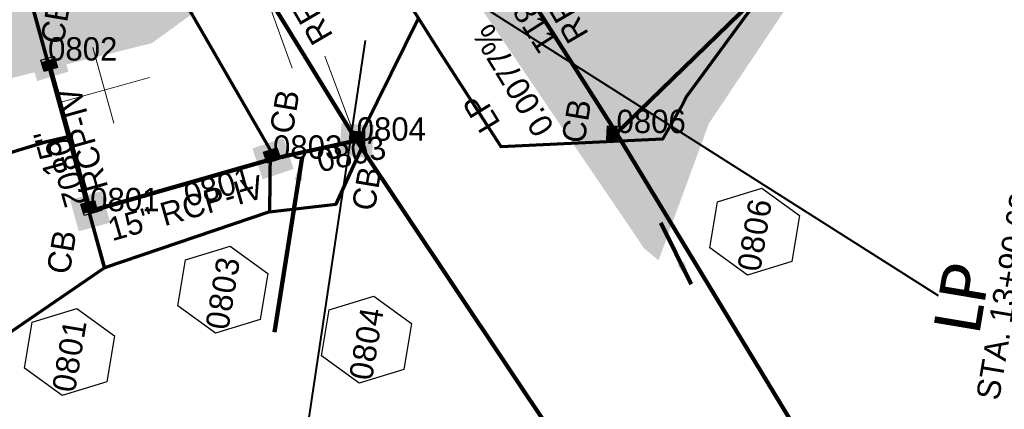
# Model space of a CAD drawing. Extents: x 1160024 to 2574774, y 200346 to 1150377.
# Tile 83 of 118: x 2482338 to 2482549, y 367388 to 367472. Entities that reach past the tile are written whole.
import ezdxf
from ezdxf.enums import TextEntityAlignment as Align

# ---------------------------------------------------------------- set-up
doc = ezdxf.new("R2010")
doc.units = 0
doc.header["$MEASUREMENT"] = 0
doc.linetypes.add('DGN Style 2', pattern=[29.296317, 17.57779, -11.718527])
for name, color, linetype, lineweight in [('Exist Plan Preparation Drainage Notes Label', 31, 'Continuous', 30), ('Exist Plan Preparation Watershed Blue', 5, 'Continuous', 30), ('Prop Drainage Structure Box Number Symbol CELL', 9, 'Continuous', 30), ('Prop Drainage Structure Catch Basin Grate 840 03E CELL', 7, 'Continuous', 30), ('Prop Drainage Structure Catch Basin Grate 840 03E Label', 9, 'Continuous', 30), ('Prop Drainage Structure Catch Basin Grate 840 03F CELL', 7, 'Continuous', 30), ('Prop Drainage Structure Catch Basin Grate 840 03F Label', 9, 'Continuous', 30), ('Prop Drainage Structure Catch Basin Grate 840 03G CELL', 7, 'Continuous', 30), ('Prop Drainage Structure Catch Basin Grate 840 03G Label', 9, 'Continuous', 30), ('Prop Drainage Structure Pipe RCP 15in Class III', 9, 'Continuous', 211), ('Prop Drainage Structure Pipe RCP 15in Class IV', 9, 'Continuous', 211), ('Prop Drainage Structure Pipe RCP 15in Class IV Label', 9, 'Continuous', 30), ('Prop Drainage Structure Pipe RCP 18in Class III', 9, 'Continuous', 211), ('Prop Drainage Structure Pipe RCP 18in Class IV', 9, 'Continuous', 211), ('Prop Drainage Structure Pipe RCP 24in Class III', 9, 'Continuous', 211), ('Prop Drainage Structure Pipe RCP 24in Class IV', 9, 'Continuous', 211), ('Prop Drainage Structure Pipe Removal Label', 9, 'Continuous', 30), ('Prop Drainage Structure Plot Symbol 20 Scale', 9, 'DGN Style 2', 13), ('Prop Drainage Structure Plot Symbol 50 Scale', 9, 'DGN Style 2', 13), ('Prop Vertical Profile Ditch Grade Median Label', 5, 'Continuous', 40)]:
    doc.layers.add(name, color=color, linetype=linetype, lineweight=lineweight)
for name, color, linetype, lineweight, plot in [('Scratch_Level_5', 6, 'Continuous', 0, False), ('Scratch_Level_6', 30, 'Continuous', 0, False), ('Scratch_Level_8', 171, 'Continuous', 0, False)]:
    doc.layers.add(name, color=color, linetype=linetype, lineweight=lineweight, plot=plot)
doc.styles.add('Style-Calibri', font='CALIBRI.TTF')
doc.styles.add('Style-font041', font='font041.shx')
doc.styles.add('Style-GEOMETRICFUTURA_211_M_L', font='GEOMETRICFUTURA_211_M_L.shx')
doc.dimstyles.new('erosion_control', dxfattribs={"dimtxt": 4.99999, "dimasz": 9.99998, "dimexe": 2.499995, "dimexo": 2.499995, "dimgap": 2.499995, "dimtad": 0, "dimtih": 1, "dimtoh": 1, "dimzin": 3, "dimdsep": 46, "dimtxsty": 'Style-GEOMETRICFUTURA_211_M_L', "dimcen": 0.09, "dimaunit": 1, "dimadec": 4, "dimazin": 3, "dimtfac": 1, "dimtofl": 0, "dimtmove": 0, "dimatfit": 1, "dimfxl": 1, "dimtzin": 3, "dimlwd": 106, "dimarcsym": 0})

# ---------------------------------------------------------------- blocks, each defined once
blk = doc.blocks.new('PROP DRAINAGE STRUCTURE BOX NUMBER SYMBOL')
at = {"layer": 'Prop Drainage Structure Box Number Symbol CELL', "flags": 128}
blk.add_lwpolyline([(-5, 8.94), (5, 8.94), (9.47, 0), (5, -8.94), (-5, -8.94), (-9.47, 0), (-5, 8.94)], dxfattribs=at)
at = {"layer": 'Prop Drainage Structure Box Number Symbol CELL', "insert": (-0.74, -0.14), "char_height": 5, "attachment_point": 5, "line_spacing_factor": 0.6, "style": 'Style-GEOMETRICFUTURA_211_M_L'}
blk.add_mtext('\\T1.051;0801', dxfattribs=at)
blk = doc.blocks.new('PROP DRAINAGE STRUCTURE BOX NUMBER SYMBOL_2')
at = {"layer": 'Prop Drainage Structure Box Number Symbol CELL', "flags": 128}
blk.add_lwpolyline([(-5, 8.94), (5, 8.94), (9.47, 0), (5, -8.94), (-5, -8.94), (-9.47, 0), (-5, 8.94)], dxfattribs=at)
at = {"layer": 'Prop Drainage Structure Box Number Symbol CELL', "insert": (-0.78, -0.14), "char_height": 5, "attachment_point": 5, "line_spacing_factor": 0.6, "style": 'Style-GEOMETRICFUTURA_211_M_L'}
blk.add_mtext('\\T1.051;0804', dxfattribs=at)
blk = doc.blocks.new('PROP DRAINAGE STRUCTURE BOX NUMBER SYMBOL_3')
at = {"layer": 'Prop Drainage Structure Box Number Symbol CELL', "flags": 128}
blk.add_lwpolyline([(-5, 8.94), (5, 8.94), (9.47, 0), (5, -8.94), (-5, -8.94), (-9.47, 0), (-5, 8.94)], dxfattribs=at)
at = {"layer": 'Prop Drainage Structure Box Number Symbol CELL', "insert": (-0.64, -0.14), "char_height": 5, "attachment_point": 5, "line_spacing_factor": 0.6, "style": 'Style-GEOMETRICFUTURA_211_M_L'}
blk.add_mtext('\\T1.051;0806', dxfattribs=at)
blk = doc.blocks.new('PROP DRAINAGE STRUCTURE BOX NUMBER SYMBOL_50')
at = {"layer": 'Prop Drainage Structure Box Number Symbol CELL', "flags": 128}
blk.add_lwpolyline([(-5, 8.94), (5, 8.94), (9.47, 0), (5, -8.94), (-5, -8.94), (-9.47, 0), (-5, 8.94)], dxfattribs=at)
at = {"layer": 'Prop Drainage Structure Box Number Symbol CELL', "insert": (-0.67, -0.14), "char_height": 5, "attachment_point": 5, "line_spacing_factor": 0.6, "style": 'Style-GEOMETRICFUTURA_211_M_L'}
blk.add_mtext('\\T1.051;0803', dxfattribs=at)
blk = doc.blocks.new('PROP DRAINAGE STRUCTURE CATCH BASIN GRATE 840 03E_1')
at = {"layer": 'Prop Drainage Structure Catch Basin Grate 840 03E CELL', "color": 7, "linetype": 'Continuous', "lineweight": 13}
blk.add_line((1.5, 0), (-1.5, 0), dxfattribs=at)
at = {"layer": 'Prop Drainage Structure Catch Basin Grate 840 03E CELL', "flags": 128}
for points in [[(1.5, 0), (-1.5, 0), (-1.5, 2), (1.5, 2), (1.5, -0.5), (-1.5, -0.5), (-1.5, 0)], [(-1.49, 0.01), (-1.49, 1.99), (1.49, 1.99), (1.49, 0.01), (-1.49, 0.01)]]:
    blk.add_lwpolyline(points, dxfattribs=at)
for points in [[(-1.3, 1.8, -1), (-1.18, 1.8), (-1.18, 1.04), (-1.3, 1.04), (-1.3, 1.8)], [(-1.3, 0.2, 1), (-1.18, 0.2), (-1.18, 0.96), (-1.3, 0.96), (-1.3, 0.2)], [(-1.12, 1.8, -1), (-1, 1.8), (-1, 1.04), (-1.12, 1.04), (-1.12, 1.8)], [(-1.12, 0.2, 1), (-1, 0.2), (-1, 0.96), (-1.12, 0.96), (-1.12, 0.2)], [(-0.95, 1.8, -1), (-0.82, 1.8), (-0.82, 1.04), (-0.95, 1.04), (-0.95, 1.8)], [(-0.95, 0.2, 1), (-0.82, 0.2), (-0.82, 0.96), (-0.95, 0.96), (-0.95, 0.2)], [(-0.77, 1.8, -1), (-0.65, 1.8), (-0.65, 1.04), (-0.77, 1.04), (-0.77, 1.8)], [(-0.77, 0.2, 1), (-0.65, 0.2), (-0.65, 0.96), (-0.77, 0.96), (-0.77, 0.2)], [(-0.59, 1.8, -1), (-0.47, 1.8), (-0.47, 1.04), (-0.59, 1.04), (-0.59, 1.8)], [(-0.59, 0.2, 1), (-0.47, 0.2), (-0.47, 0.96), (-0.59, 0.96), (-0.59, 0.2)], [(-0.42, 1.8, -1), (-0.29, 1.8), (-0.29, 1.04), (-0.42, 1.04), (-0.42, 1.8)], [(-0.42, 0.2, 1), (-0.29, 0.2), (-0.29, 0.96), (-0.42, 0.96), (-0.42, 0.2)], [(-0.24, 1.8, -1), (-0.11, 1.8), (-0.11, 1.04), (-0.24, 1.04), (-0.24, 1.8)], [(-0.24, 0.2, 1), (-0.11, 0.2), (-0.11, 0.96), (-0.24, 0.96), (-0.24, 0.2)], [(-0.06, 1.8, -1), (0.06, 1.8), (0.06, 1.04), (-0.06, 1.04), (-0.06, 1.8)], [(-0.06, 0.2, 1), (0.06, 0.2), (0.06, 0.96), (-0.06, 0.96), (-0.06, 0.2)], [(0.11, 1.8, -1), (0.24, 1.8), (0.24, 1.04), (0.11, 1.04), (0.11, 1.8)], [(0.11, 0.2, 1), (0.24, 0.2), (0.24, 0.96), (0.11, 0.96), (0.11, 0.2)], [(0.29, 1.8, -1), (0.42, 1.8), (0.42, 1.04), (0.29, 1.04), (0.29, 1.8)], [(0.29, 0.2, 1), (0.42, 0.2), (0.42, 0.96), (0.29, 0.96), (0.29, 0.2)], [(0.47, 1.8, -1), (0.59, 1.8), (0.59, 1.04), (0.47, 1.04), (0.47, 1.8)], [(0.47, 0.2, 1), (0.59, 0.2), (0.59, 0.96), (0.47, 0.96), (0.47, 0.2)], [(0.65, 1.8, -1), (0.77, 1.8), (0.77, 1.04), (0.65, 1.04), (0.65, 1.8)], [(0.65, 0.2, 1), (0.77, 0.2), (0.77, 0.96), (0.65, 0.96), (0.65, 0.2)], [(0.82, 1.8, -1), (0.95, 1.8), (0.95, 1.04), (0.82, 1.04), (0.82, 1.8)], [(0.82, 0.2, 1), (0.95, 0.2), (0.95, 0.96), (0.82, 0.96), (0.82, 0.2)], [(1, 1.8, -1), (1.13, 1.8), (1.13, 1.04), (1, 1.04), (1, 1.8)], [(1, 0.2, 1), (1.13, 0.2), (1.13, 0.96), (1, 0.96), (1, 0.2)], [(1.18, 1.8, -1), (1.3, 1.8), (1.3, 1.04), (1.18, 1.04), (1.18, 1.8)], [(1.18, 0.2, 1), (1.3, 0.2), (1.3, 0.96), (1.18, 0.96), (1.18, 0.2)]]:
    blk.add_lwpolyline(points, format="xyb", dxfattribs=at)
at = {"layer": 'Prop Drainage Structure Plot Symbol 20 Scale'}
blk.add_solid([(-2, 2), (2, 2), (-2, -2), (2, -2)], dxfattribs=at)
at = {"layer": 'Prop Drainage Structure Plot Symbol 50 Scale'}
blk.add_solid([(-3.5, 3.5), (3.5, 3.5), (-3.5, -3.5), (3.5, -3.5)], dxfattribs=at)
blk = doc.blocks.new('PROP DRAINAGE STRUCTURE CATCH BASIN GRATE 840 03F_4')
at = {"layer": 'Prop Drainage Structure Catch Basin Grate 840 03F CELL', "flags": 128}
for points in [[(1.5, -0.04), (-1.5, -0.04), (-1.5, 1.96), (1.5, 1.96), (1.5, -0.54), (-1.5, -0.54), (-1.5, -0.04)], [(-1.49, -0.03), (-1.49, 1.95), (1.49, 1.95), (1.49, -0.03), (-1.49, -0.03)], [(1.29, 0.09), (-1.36, 0.09), (-1.36, 1.82), (1.36, 1.82), (1.36, 0.16)], [(-0.06, 1.57), (-0.06, 1.4), (-0.39, 1.72)]]:
    blk.add_lwpolyline(points, dxfattribs=at)
for points in [[(-0.06, 0.47), (-0.06, 0.29), (-1.35, 1.54, -1), (-1.26, 1.63), (-0.06, 0.47)], [(-0.16, 0.11), (-1.35, 1.27, -1), (-1.26, 1.36), (-0.07, 0.2, -1), (-0.16, 0.11)], [(-0.44, 0.11), (-1.35, 0.99, -1), (-1.26, 1.08), (-0.36, 0.2, -1), (-0.44, 0.11)], [(-0.73, 0.11), (-1.35, 0.71, -1), (-1.26, 0.8), (-0.64, 0.2, -1), (-0.73, 0.11)], [(-1.01, 0.11), (-1.35, 0.44, -1), (-1.26, 0.53), (-0.92, 0.2, -1), (-1.01, 0.11)], [(-1.35, 0.16, -1), (-1.26, 0.25), (-1.21, 0.2, -1), (-1.29, 0.11), (-1.35, 0.16)], [(-0.06, 0.74), (-0.06, 0.57), (-1.24, 1.72, -1), (-1.15, 1.8), (-0.06, 0.74)], [(-0.06, 0.85), (-0.96, 1.72, -1), (-0.87, 1.8), (-0.06, 1.02), (-0.06, 0.85)], [(-0.58, 1.8), (-0.06, 1.3), (-0.06, 1.12), (-0.67, 1.72, -1), (-0.58, 1.8)], [(-0.06, 1.4), (-0.39, 1.72, -1), (-0.3, 1.8), (-0.06, 1.57), (-0.06, 1.4)], [(0.06, 1.55), (0.06, 1.73), (1.35, 0.48, -1), (1.26, 0.39), (0.06, 1.55)], [(0.06, 1.45), (1.35, 0.2, -1), (1.26, 0.11), (0.06, 1.28), (0.06, 1.45)], [(0.06, 1.17), (1.06, 0.2, -1), (0.97, 0.11), (0.06, 1), (0.06, 1.17)], [(0.06, 0.9), (0.78, 0.2, -1), (0.69, 0.11), (0.06, 0.72), (0.06, 0.9)], [(0.06, 0.62), (0.49, 0.2, -1), (0.41, 0.11), (0.06, 0.45), (0.06, 0.62)], [(0.06, 0.34), (0.21, 0.2, -1), (0.12, 0.11), (0.06, 0.17), (0.06, 0.34)], [(1.26, 0.66), (0.18, 1.72, -1), (0.27, 1.8), (1.35, 0.75, -1), (1.26, 0.66)], [(1.26, 0.94), (0.46, 1.72, -1), (0.55, 1.8), (1.35, 1.03, -1), (1.26, 0.94)], [(1.26, 1.22), (0.75, 1.72, -1), (0.83, 1.8), (1.35, 1.3, -1), (1.26, 1.22)], [(1.26, 1.49), (1.03, 1.72, -1), (1.12, 1.8), (1.35, 1.58, -1), (1.26, 1.49)]]:
    blk.add_lwpolyline(points, format="xyb", dxfattribs=at)
at = {"layer": 'Prop Drainage Structure Plot Symbol 20 Scale', "extrusion": (0, 0, -1)}
blk.add_solid([(2, 2), (-2, 2), (2, -2), (-2, -2)], dxfattribs=at)
at = {"layer": 'Prop Drainage Structure Plot Symbol 50 Scale', "extrusion": (0, 0, -1)}
blk.add_solid([(3.5, 3.5), (-3.5, 3.5), (3.5, -3.5), (-3.5, -3.5)], dxfattribs=at)
blk = doc.blocks.new('PROP DRAINAGE STRUCTURE CATCH BASIN GRATE 840 03F_5')
at = {"layer": 'Prop Drainage Structure Catch Basin Grate 840 03F CELL', "flags": 128}
for points in [[(1.5, -0.04), (-1.5, -0.04), (-1.5, 1.96), (1.5, 1.96), (1.5, -0.54), (-1.5, -0.54), (-1.5, -0.04)], [(-1.49, -0.03), (-1.49, 1.95), (1.49, 1.95), (1.49, -0.03), (-1.49, -0.03)], [(1.29, 0.09), (-1.36, 0.09), (-1.36, 1.82), (1.36, 1.82), (1.36, 0.16)], [(-0.06, 1.57), (-0.06, 1.4), (-0.39, 1.72)]]:
    blk.add_lwpolyline(points, dxfattribs=at)
for points in [[(-0.06, 0.47), (-0.06, 0.29), (-1.35, 1.54, -1), (-1.26, 1.63), (-0.06, 0.47)], [(-0.16, 0.11), (-1.35, 1.27, -1), (-1.26, 1.36), (-0.07, 0.2, -1), (-0.16, 0.11)], [(-0.44, 0.11), (-1.35, 0.99, -1), (-1.26, 1.08), (-0.36, 0.2, -1), (-0.44, 0.11)], [(-0.73, 0.11), (-1.35, 0.71, -1), (-1.26, 0.8), (-0.64, 0.2, -1), (-0.73, 0.11)], [(-1.01, 0.11), (-1.35, 0.44, -1), (-1.26, 0.53), (-0.92, 0.2, -1), (-1.01, 0.11)], [(-1.35, 0.16, -1), (-1.26, 0.25), (-1.21, 0.2, -1), (-1.29, 0.11), (-1.35, 0.16)], [(-0.06, 0.74), (-0.06, 0.57), (-1.24, 1.72, -1), (-1.15, 1.8), (-0.06, 0.74)], [(-0.06, 0.85), (-0.96, 1.72, -1), (-0.87, 1.8), (-0.06, 1.02), (-0.06, 0.85)], [(-0.58, 1.8), (-0.06, 1.3), (-0.06, 1.12), (-0.67, 1.72, -1), (-0.58, 1.8)], [(-0.06, 1.4), (-0.39, 1.72, -1), (-0.3, 1.8), (-0.06, 1.57), (-0.06, 1.4)], [(0.06, 1.55), (0.06, 1.73), (1.35, 0.48, -1), (1.26, 0.39), (0.06, 1.55)], [(0.06, 1.45), (1.35, 0.2, -1), (1.26, 0.11), (0.06, 1.28), (0.06, 1.45)], [(0.06, 1.17), (1.06, 0.2, -1), (0.97, 0.11), (0.06, 1), (0.06, 1.17)], [(0.06, 0.9), (0.78, 0.2, -1), (0.69, 0.11), (0.06, 0.72), (0.06, 0.9)], [(0.06, 0.62), (0.49, 0.2, -1), (0.41, 0.11), (0.06, 0.45), (0.06, 0.62)], [(0.06, 0.34), (0.21, 0.2, -1), (0.12, 0.11), (0.06, 0.17), (0.06, 0.34)], [(1.26, 0.66), (0.18, 1.72, -1), (0.27, 1.8), (1.35, 0.75, -1), (1.26, 0.66)], [(1.26, 0.94), (0.46, 1.72, -1), (0.55, 1.8), (1.35, 1.03, -1), (1.26, 0.94)], [(1.26, 1.22), (0.75, 1.72, -1), (0.83, 1.8), (1.35, 1.3, -1), (1.26, 1.22)], [(1.26, 1.49), (1.03, 1.72, -1), (1.12, 1.8), (1.35, 1.58, -1), (1.26, 1.49)]]:
    blk.add_lwpolyline(points, format="xyb", dxfattribs=at)
at = {"layer": 'Prop Drainage Structure Plot Symbol 20 Scale', "extrusion": (0, 0, -1)}
blk.add_solid([(2, 2), (-2, 2), (2, -2), (-2, -2)], dxfattribs=at)
at = {"layer": 'Prop Drainage Structure Plot Symbol 50 Scale', "extrusion": (0, 0, -1)}
blk.add_solid([(3.5, 3.5), (-3.5, 3.5), (3.5, -3.5), (-3.5, -3.5)], dxfattribs=at)
blk = doc.blocks.new('PROP DRAINAGE STRUCTURE CATCH BASIN GRATE 840 03G_1')
at = {"layer": 'Prop Drainage Structure Catch Basin Grate 840 03G CELL', "flags": 128}
for points in [[(1.5, 0), (-1.5, 0), (-1.5, 2), (1.5, 2), (1.5, -0.5), (-1.5, -0.5), (-1.5, 0)], [(1.49, 0.01), (-1.49, 0.01), (-1.49, 1.99), (1.49, 1.99), (1.49, 0.01)], [(-1.36, 1.86), (1.36, 1.86), (1.36, 0.14), (-1.36, 0.14), (-1.36, 1.86)]]:
    blk.add_lwpolyline(points, dxfattribs=at)
for points in [[(-1.35, 1.62), (-1.12, 1.85, -1), (-1.03, 1.76), (-1.26, 1.53, -1), (-1.35, 1.62)], [(-1.26, 1.26, -1), (-1.35, 1.35), (-0.83, 1.85, -1), (-0.75, 1.76), (-1.26, 1.26)], [(-1.35, 1.07), (-0.55, 1.85, -1), (-0.46, 1.76), (-1.26, 0.98, -1), (-1.35, 1.07)], [(-1.26, 0.7, -1), (-1.35, 0.79), (-0.27, 1.85, -1), (-0.18, 1.76), (-1.26, 0.7)], [(-1.35, 0.52), (-0.06, 1.77), (-0.06, 1.59), (-1.26, 0.43, -1), (-1.35, 0.52)], [(-1.26, 0.15, -1), (-1.35, 0.24), (-0.06, 1.49), (-0.06, 1.32), (-1.26, 0.15)], [(-1.06, 0.24), (-0.06, 1.22), (-0.06, 1.04), (-0.97, 0.15, -1), (-1.06, 0.24)], [(-0.69, 0.15, -1), (-0.78, 0.24), (-0.06, 0.94), (-0.06, 0.76), (-0.69, 0.15)], [(-0.49, 0.24), (-0.06, 0.66), (-0.06, 0.49), (-0.41, 0.15, -1), (-0.49, 0.24)], [(-0.12, 0.15, -1), (-0.21, 0.24), (-0.06, 0.39), (-0.06, 0.21), (-0.12, 0.15)], [(0.06, 1.61), (0.3, 1.85, -1), (0.39, 1.76), (0.06, 1.44), (0.06, 1.61)], [(0.06, 1.34), (0.58, 1.85, -1), (0.67, 1.76), (0.06, 1.16), (0.06, 1.34)], [(0.06, 1.06), (0.87, 1.85, -1), (0.96, 1.76), (0.06, 0.89), (0.06, 1.06)], [(0.06, 0.78), (1.15, 1.85, -1), (1.24, 1.76), (0.06, 0.61), (0.06, 0.78)], [(0.06, 0.51), (1.26, 1.67, -1), (1.35, 1.58), (0.06, 0.33), (0.06, 0.51)], [(0.07, 0.24), (1.26, 1.4, -1), (1.35, 1.31), (0.16, 0.15), (0.07, 0.24)], [(0.36, 0.24), (1.26, 1.12, -1), (1.35, 1.03), (0.44, 0.15), (0.36, 0.24)], [(0.64, 0.24), (1.26, 0.84, -1), (1.35, 0.76), (0.73, 0.15), (0.64, 0.24)], [(0.92, 0.24), (1.26, 0.57, -1), (1.35, 0.48), (1.01, 0.15), (0.92, 0.24)], [(1.21, 0.24), (1.26, 0.29, -1), (1.35, 0.2), (1.29, 0.15, -1), (1.21, 0.24)]]:
    blk.add_lwpolyline(points, format="xyb", dxfattribs=at)
at = {"layer": 'Prop Drainage Structure Plot Symbol 20 Scale', "extrusion": (0, 0, -1)}
blk.add_solid([(2, 2.04), (-2, 2.04), (2, -1.96), (-2, -1.96)], dxfattribs=at)
at = {"layer": 'Prop Drainage Structure Plot Symbol 50 Scale', "extrusion": (0, 0, -1)}
blk.add_solid([(3.5, 3.54), (-3.5, 3.54), (3.5, -3.46), (-3.5, -3.46)], dxfattribs=at)
blk = doc.blocks.new('PROP DRAINAGE STRUCTURE CATCH BASIN GRATE 840 03G_2')
at = {"layer": 'Prop Drainage Structure Catch Basin Grate 840 03G CELL', "flags": 128}
for points in [[(1.5, 0), (-1.5, 0), (-1.5, 2), (1.5, 2), (1.5, -0.5), (-1.5, -0.5), (-1.5, 0)], [(1.49, 0.01), (-1.49, 0.01), (-1.49, 1.99), (1.49, 1.99), (1.49, 0.01)], [(-1.36, 1.86), (1.36, 1.86), (1.36, 0.14), (-1.36, 0.14), (-1.36, 1.86)]]:
    blk.add_lwpolyline(points, dxfattribs=at)
for points in [[(-1.35, 1.62), (-1.12, 1.85, -1), (-1.03, 1.76), (-1.26, 1.53, -1), (-1.35, 1.62)], [(-1.26, 1.26, -1), (-1.35, 1.35), (-0.83, 1.85, -1), (-0.75, 1.76), (-1.26, 1.26)], [(-1.35, 1.07), (-0.55, 1.85, -1), (-0.46, 1.76), (-1.26, 0.98, -1), (-1.35, 1.07)], [(-1.26, 0.7, -1), (-1.35, 0.79), (-0.27, 1.85, -1), (-0.18, 1.76), (-1.26, 0.7)], [(-1.35, 0.52), (-0.06, 1.77), (-0.06, 1.59), (-1.26, 0.43, -1), (-1.35, 0.52)], [(-1.26, 0.15, -1), (-1.35, 0.24), (-0.06, 1.49), (-0.06, 1.32), (-1.26, 0.15)], [(-1.06, 0.24), (-0.06, 1.22), (-0.06, 1.04), (-0.97, 0.15, -1), (-1.06, 0.24)], [(-0.69, 0.15, -1), (-0.78, 0.24), (-0.06, 0.94), (-0.06, 0.76), (-0.69, 0.15)], [(-0.49, 0.24), (-0.06, 0.66), (-0.06, 0.49), (-0.41, 0.15, -1), (-0.49, 0.24)], [(-0.12, 0.15, -1), (-0.21, 0.24), (-0.06, 0.39), (-0.06, 0.21), (-0.12, 0.15)], [(0.06, 1.61), (0.3, 1.85, -1), (0.39, 1.76), (0.06, 1.44), (0.06, 1.61)], [(0.06, 1.34), (0.58, 1.85, -1), (0.67, 1.76), (0.06, 1.16), (0.06, 1.34)], [(0.06, 1.06), (0.87, 1.85, -1), (0.96, 1.76), (0.06, 0.89), (0.06, 1.06)], [(0.06, 0.78), (1.15, 1.85, -1), (1.24, 1.76), (0.06, 0.61), (0.06, 0.78)], [(0.06, 0.51), (1.26, 1.67, -1), (1.35, 1.58), (0.06, 0.33), (0.06, 0.51)], [(0.07, 0.24), (1.26, 1.4, -1), (1.35, 1.31), (0.16, 0.15), (0.07, 0.24)], [(0.36, 0.24), (1.26, 1.12, -1), (1.35, 1.03), (0.44, 0.15), (0.36, 0.24)], [(0.64, 0.24), (1.26, 0.84, -1), (1.35, 0.76), (0.73, 0.15), (0.64, 0.24)], [(0.92, 0.24), (1.26, 0.57, -1), (1.35, 0.48), (1.01, 0.15), (0.92, 0.24)], [(1.21, 0.24), (1.26, 0.29, -1), (1.35, 0.2), (1.29, 0.15, -1), (1.21, 0.24)]]:
    blk.add_lwpolyline(points, format="xyb", dxfattribs=at)
at = {"layer": 'Prop Drainage Structure Plot Symbol 20 Scale', "extrusion": (0, 0, -1)}
blk.add_solid([(2, 2.04), (-2, 2.04), (2, -1.96), (-2, -1.96)], dxfattribs=at)
at = {"layer": 'Prop Drainage Structure Plot Symbol 50 Scale', "extrusion": (0, 0, -1)}
blk.add_solid([(3.5, 3.54), (-3.5, 3.54), (3.5, -3.46), (-3.5, -3.46)], dxfattribs=at)

msp = doc.modelspace()

# ---------------------------------------------------------------- hatches: boundary and pattern name
at = {"layer": 'Scratch_Level_6'}
for points in [[(2482474.94, 367420.19), (2482471.85, 367422.73), (2482435.26, 367476.58), (2482402.2, 367525.23), (2482419.97, 367532.15), (2482463.91, 367534.88), (2482527.41, 367572.3), (2482618.46, 367637.89), (2482671.72, 367666.15), (2482693.43, 367707.74), (2482708.83, 367715.94), (2482765.41, 367774.37), (2482805.67, 367815.95), (2482839.36, 367878.19), (2482875.27, 367933.64), (2482906.17, 368003.38), (2482956.63, 368117.24), (2482997.93, 368220.2), (2483035.29, 368334), (2483022.84, 368369.74), (2483006.48, 368416.66), (2483006.73, 368451.15), (2483018.08, 368468.6), (2483051.39, 368519.82), (2483091.71, 368572.45), (2483122.05, 368623.39), (2483136.32, 368658.7), (2483152.52, 368717.58), (2483158.4, 368738.99), (2483146.72, 368749.86), (2483127.93, 368755.75), (2483121.57, 368767.87), (2483128.62, 368790.48), (2483169.99, 368777.58), (2483190.23, 368788.76), (2483226.15, 368898.23), (2483267.42, 368990.7), (2483259.21, 368996.77), (2483254.64, 369000.15), (2483249.25, 369012.75), (2483249.71, 369021.8), (2483257.25, 369033.68), (2483268.66, 369040.08), (2483274.76, 369040.36), (2483397.82, 369000.76), (2483457.41, 368981.59), (2483457.92, 368979.7), (2483437.83, 368974.25), (2483391.28, 368955.58), (2483356.18, 368956.57), (2483325.68, 368884.36), (2483300.89, 368825.65), (2483230.14, 368668.08), (2483289.79, 368649.03), (2483314.22, 368661.15), (2483339.18, 368713.24), (2483351.73, 368722), (2483383.47, 368708.28), (2483348, 368626.25), (2483284.1, 368575.05), (2483233.64, 368569.54), (2483189.22, 368407.23), (2483134.3, 368265.97), (2483058.6, 368071.25), (2483051.2, 368015.06), (2483013.43, 367969.92), (2482938.88, 367836.08), (2482928.31, 367770.02), (2482882.4, 367741.99), (2482866.68, 367697.56), (2482813.39, 367633.34), (2482774.37, 367613.73), (2482720.52, 367599.21), (2482670.31, 367566.66), (2482592.3, 367530.38), (2482505.23, 367478.62), (2482485.7, 367449.46)], [(2482218.56, 367404.87), (2482210.67, 367412.18), (2482235.17, 367452.61), (2482265.3, 367477.29), (2482293.32, 367488.89), (2482332.41, 367505.07), (2482371.5, 367521.25), (2482389.32, 367503.44), (2482382.87, 367478.85), (2482366.25, 367466.74), (2482318.93, 367454.99), (2482272.75, 367436.76)]]:
    msp.add_hatch(color=256, dxfattribs=at).paths.add_polyline_path(points)

# ---------------------------------------------------------------- linework, layer by layer
at = {"layer": 'Exist Plan Preparation Watershed Blue', "color": 5, "linetype": 'Continuous', "lineweight": 70, "flags": 128}
for points in [[(2482391.58, 367443.88), (2482391.46, 367430.57), (2482405.8, 367432.26), (2482411.71, 367445.2), (2482411.68, 367448.39), (2482423.43, 367472.08), (2482377.58, 367543.73), (2482359.4, 367527.45), (2482356.94, 367512.82), (2482347.14, 367513.36), (2482374.82, 367472.94), (2482391.58, 367443.88)], [(2482356.07, 367418.57), (2482340.61, 367474.58), (2482282, 367501.31), (2482316.24, 367515.04), (2482347.14, 367513.36), (2482374.82, 367472.94), (2482391.58, 367443.88), (2482391.46, 367430.57), (2482356.07, 367418.57)], [(2481994.75, 367246.98), (2481972.46, 367298.8), (2482047.48, 367346.23), (2482126.7, 367387.13), (2482237, 367474.14), (2482282, 367501.31), (2482340.61, 367474.58), (2482348.26, 367446.69), (2482343.23, 367445.52), (2482329.13, 367441.15), (2482316.66, 367436.84), (2482296.03, 367428.81), (2482279.62, 367421.57), (2482255.64, 367409.58), (2482225.87, 367391.8), (2481994.75, 367246.98)]]:
    msp.add_lwpolyline(points, close=True, dxfattribs=at)
for points in [[(2482496.26, 367476.17), (2482480.91, 367455.33), (2482480.24, 367453.9), (2482475.78, 367446.15), (2482441.19, 367444.49), (2482428.11, 367464.71), (2482423.43, 367472.08)], [(2482225.87, 367391.8), (2482255.64, 367409.58), (2482279.62, 367421.57), (2482286.74, 367425.14), (2482296.03, 367428.81), (2482307.51, 367433.42), (2482316.66, 367436.84), (2482323.74, 367439.34), (2482329.13, 367441.15), (2482333.08, 367442.42), (2482337.78, 367443.89), (2482343.23, 367445.52), (2482348.26, 367446.69), (2482356.07, 367418.57), (2482294.59, 367376.61), (2482276.99, 367365.54), (2482252.7, 367353.49), (2482206.98, 367330.82)]]:
    msp.add_lwpolyline(points, dxfattribs=at)
at = {"layer": 'Prop Drainage Structure Pipe RCP 15in Class III'}
msp.add_line((2482537.48, 367516.87), (2482465.91, 367447.47), dxfattribs=at)
at = {"layer": 'Prop Drainage Structure Pipe RCP 15in Class IV'}
for p, q in [((2482343.95, 367463.01), (2482352.98, 367430.72)), ((2482392.21, 367441.98), (2482410.16, 367445.84)), ((2482352.98, 367430.72), (2482392.21, 367441.98))]:
    msp.add_line(p, q, dxfattribs=at)
at = {"layer": 'Prop Drainage Structure Pipe RCP 18in Class III'}
msp.add_line((2482465.91, 367447.47), (2482552.33, 367305.21), dxfattribs=at)
at = {"layer": 'Prop Drainage Structure Pipe RCP 18in Class IV'}
msp.add_line((2482425.32, 367511.43), (2482465.91, 367447.47), dxfattribs=at)
at = {"layer": 'Prop Drainage Structure Pipe RCP 24in Class III'}
msp.add_line((2482410.16, 367445.84), (2482501.63, 367309.17), dxfattribs=at)
at = {"layer": 'Prop Drainage Structure Pipe RCP 24in Class IV'}
msp.add_line((2482359.52, 367528.01), (2482410.16, 367445.84), dxfattribs=at)
at = {"layer": 'Prop Vertical Profile Ditch Grade Median Label'}
for p, q in [((2482535.01, 367412.61), (2482433.89, 367476.77)), ((2482380.31, 367255.49), (2482412.04, 367467.34))]:
    msp.add_line(p, q, dxfattribs=at)
at = {"layer": 'Scratch_Level_5'}
for p, q in [((2482366.62, 367544.35), (2482396.3, 367461.38)), ((2482358.07, 367449.59), (2482353.55, 367465.78)), ((2482410.16, 367445.84), (2482403.34, 367463.96)), ((2482365.7, 367459.4), (2482346.47, 367454.02))]:
    msp.add_line(p, q, dxfattribs=at)

# ---------------------------------------------------------------- block references
at = {"layer": 'Prop Drainage Structure Box Number Symbol CELL', "rotation": 80.48585657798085}
for name, p in [('PROP DRAINAGE STRUCTURE BOX NUMBER SYMBOL_3', (2482495.55, 367426.35)), ('PROP DRAINAGE STRUCTURE BOX NUMBER SYMBOL_50', (2482381.44, 367413.9)), ('PROP DRAINAGE STRUCTURE BOX NUMBER SYMBOL_2', (2482412.28, 367403.18)), ('PROP DRAINAGE STRUCTURE BOX NUMBER SYMBOL', (2482348.55, 367400.56))]:
    msp.add_blockref(name, p, dxfattribs=at)
at = {"layer": 'Prop Drainage Structure Plot Symbol 20 Scale'}
for name, p, rotation in [('PROP DRAINAGE STRUCTURE CATCH BASIN GRATE 840 03G_1', (2482343.95, 367463.01), 196.6920669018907), ('PROP DRAINAGE STRUCTURE CATCH BASIN GRATE 840 03G_2', (2482465.91, 367447.47), 88.25149587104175), ('PROP DRAINAGE STRUCTURE CATCH BASIN GRATE 840 03E_1', (2482410.16, 367445.84), 356.241216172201), ('PROP DRAINAGE STRUCTURE CATCH BASIN GRATE 840 03F_4', (2482392.21, 367441.98), 18.4048694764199), ('PROP DRAINAGE STRUCTURE CATCH BASIN GRATE 840 03F_5', (2482352.98, 367430.72), 15.36716666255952)]:
    msp.add_blockref(name, p, dxfattribs=dict(at, rotation=rotation))

# ---------------------------------------------------------------- texts
at = {"layer": 'Prop Drainage Structure Catch Basin Grate 840 03E Label', "style": 'Style-GEOMETRICFUTURA_211_M_L'}
for p in [(2482457.3, 367450.05), (2482412.3, 367435.57)]:
    msp.add_text('CB', height=5, rotation=80.4859, dxfattribs=at).set_placement(p, align=Align.MIDDLE_CENTER)
at = {"layer": 'Prop Drainage Structure Catch Basin Grate 840 03F Label', "style": 'Style-GEOMETRICFUTURA_211_M_L'}
for p in [(2482394.7, 367452.05), (2482346.84, 367421.98)]:
    msp.add_text('CB', height=5, rotation=80.4859, dxfattribs=at).set_placement(p, align=Align.MIDDLE_CENTER)
at = {"layer": 'Prop Drainage Structure Catch Basin Grate 840 03G Label', "style": 'Style-GEOMETRICFUTURA_211_M_L'}
msp.add_text('CB', height=5, rotation=80.4859, dxfattribs=at).set_placement((2482345.54, 367471.29), align=Align.MIDDLE_CENTER)
at = {"layer": 'Prop Drainage Structure Pipe RCP 15in Class IV Label', "style": 'Style-GEOMETRICFUTURA_211_M_L'}
msp.add_text('15" RCP-IV ', height=5, rotation=16.0181, dxfattribs=at).set_placement((2482374.39, 367431.66), align=Align.MIDDLE_CENTER)
at = {"layer": 'Prop Drainage Structure Pipe RCP 15in Class IV Label', "insert": (2482348.1, 367444.19), "char_height": 5, "attachment_point": 5, "rotation": 105.6231, "line_spacing_factor": 0.9, "style": 'Style-GEOMETRICFUTURA_211_M_L'}
msp.add_mtext('15"\\P RCP-IV ', dxfattribs=at)
at = {"layer": 'Prop Drainage Structure Pipe Removal Label', "char_height": 5, "attachment_point": 1, "rotation": 120.2484, "line_spacing_factor": 0.6, "style": 'Style-GEOMETRICFUTURA_211_M_L'}
for insert in [(2482400.91, 367465.83), (2482455.75, 367466.16)]:
    msp.add_mtext('\\T1.044;REMOVE', dxfattribs=dict(at, insert=insert))
at = {"layer": 'Prop Vertical Profile Ditch Grade Median Label', "lineweight": 0, "style": 'Style-GEOMETRICFUTURA_211_M_L'}
msp.add_text('STA. 13+90.63 -Y2-', height=5, rotation=80.4859, dxfattribs=at).set_placement((2482543.04, 367390.82), align=Align.TOP_LEFT)
at = {"layer": 'Prop Vertical Profile Ditch Grade Median Label', "lineweight": 0, "style": 'Style-Calibri'}
msp.add_text('LP', height=10, rotation=80.4859, dxfattribs=at).set_placement((2482544.94, 367411.35), align=Align.CENTER)
at = {"layer": 'Scratch_Level_6', "char_height": 5, "attachment_point": 1, "rotation": 121.2729, "line_spacing_factor": 0.9, "style": 'Style-GEOMETRICFUTURA_211_M_L'}
for s, insert in [('0.0077%', (2482448.44, 367446.15)), ('LP', (2482436.87, 367446.99))]:
    msp.add_mtext(s, dxfattribs=dict(at, insert=insert))
at = {"layer": 'Scratch_Level_8', "linetype": 'Continuous', "lineweight": 30, "style": 'Style-font041'}
for s, rotation, p in [('0811', 302.4011, (2482445.62, 367479.45)), ('0802', 285.6231, (2482348.47, 367446.86)), ('0803', 12.1226, (2482401.19, 367443.91)), ('0801', 16.0181, (2482372.6, 367436.35))]:
    msp.add_text(s, height=5, rotation=rotation, dxfattribs=at).set_placement(p, align=Align.TOP_LEFT)
at = {"layer": 'Scratch_Level_8', "linetype": 'Continuous', "style": 'Style-font041'}
for s, p in [('0802', (2482343.95, 367468.01)), ('0804', (2482410.16, 367450.84)), ('0806', (2482465.91, 367452.47)), ('0803', (2482392.21, 367446.98)), ('0801', (2482352.98, 367435.72))]:
    msp.add_text(s, height=5, dxfattribs=at).set_placement(p, align=Align.TOP_LEFT)

# ---------------------------------------------------------------- leaders
at = {"layer": 'Exist Plan Preparation Drainage Notes Label'}
msp.add_leader([(2482481.93, 367415.06), (2482475.41, 367428.21)], dimstyle='erosion_control', override={"dimtxt": 5, "dimasz": 5, "dimgap": 0, "dimlwd": 65534}, dxfattribs=at)
at = {"layer": 'Prop Drainage Structure Pipe RCP 15in Class IV Label'}
msp.add_leader([(2482398.44, 367442.32), (2482392.54, 367404.8)], dimstyle='erosion_control', override={"dimtxt": 5, "dimasz": 5, "dimgap": 2.568182, "dimlwd": 65534}, dxfattribs=at)

doc.saveas('drawing.dxf')
